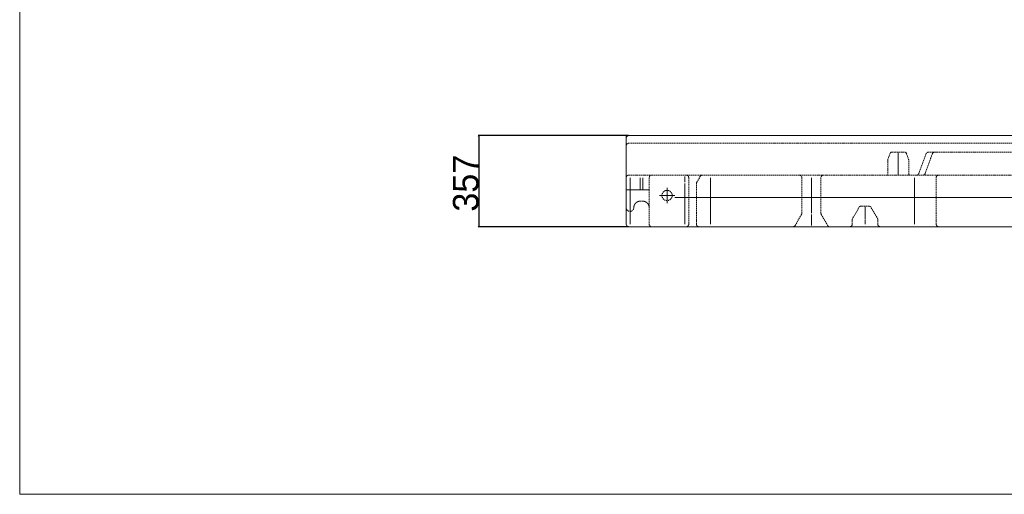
# Model space of a CAD drawing. Extents: x 0 to 59450, y 0 to 42050.
# Tile 188 of 256: x 43945 to 47799, y 10399 to 12259. Entities that reach past the tile are written whole.
import ezdxf

# ---------------------------------------------------------------- set-up
doc = ezdxf.new("R2010")
doc.units = 0
doc.header["$LTSCALE"] = 20
doc.header["$MEASUREMENT"] = 0
doc.linetypes.add('HIDDEN', pattern=[0.375, 0.25, -0.125])
doc.layers.get('0').update_dxf_attribs({"linetype": 'CONTINUOUS'})
doc.layers.get('Defpoints').update_dxf_attribs({"linetype": 'CONTINUOUS'})
doc.dimstyles.new('DXF001', dxfattribs={"dimtxt": 3.1, "dimasz": 2, "dimexe": 2, "dimexo": 0.8, "dimgap": 0.09, "dimtad": 1, "dimdsep": 46, "dimtxsty": 'STANDARD', "dimcen": 0.09, "dimazin": 2, "dimtfac": 0.645161, "dimtdec": 4, "dimtmove": 0, "dimatfit": 3, "dimfxl": 1, "dimtvp": 0.66129, "dimtolj": 1, "dimtzin": 0, "dimarcsym": 0})

# ---------------------------------------------------------------- blocks, each defined once
blk = doc.blocks.new('_OPEN')
at = {"color": 0, "linetype": 'ByBlock', "lineweight": -2}
for p, q in [((-1, 0.166667), (0, 0)), ((0, 0), (-1, -0.166667)), ((0, 0), (-1, 0))]:
    blk.add_line(p, q, dxfattribs=at)
blk = doc.blocks.new('*D76')
at = {"color": 0, "linetype": 'Continuous', "lineweight": -2}
for p, q in [((46327.7, 11804.6), (45739.3, 11804.6)), ((45741.3, 11802.6), (45741.3, 11449.6)), ((46327.7, 11447.6), (45739.3, 11447.6))]:
    blk.add_line(p, q, dxfattribs=at)
at = {"layer": 'Defpoints', "color": 0, "linetype": 'Continuous'}
for p in [(46328.5, 11804.6), (45741.3, 11447.6), (46328.5, 11447.6)]:
    blk.add_point(p, dxfattribs=at)
at = {"color": 0, "linetype": 'Continuous', "lineweight": -2, "xscale": 2, "yscale": 2, "zscale": 2}
for p, rotation in [((45741.3, 11804.6), 90), ((45741.3, 11447.6), 270)]:
    blk.add_blockref('_OPEN', p, dxfattribs=dict(at, rotation=rotation))
at = {"color": 0, "linetype": 'Continuous', "lineweight": 13, "insert": (45691.2, 11618.2), "char_height": 100, "attachment_point": 5, "rotation": 90}
blk.add_mtext('\\A1;\\A1;357', dxfattribs=at)

msp = doc.modelspace()

# ---------------------------------------------------------------- linework, layer by layer
at = {"color": 3, "linetype": 'Continuous', "lineweight": 13}
for p, q in [((43944.536, 33402.502), (43944.536, 10399.002)), ((46318.539, 11457.589), (46318.539, 11804.589)), ((46328.539, 11804.589), (46358.052, 11804.589)), ((46358.052, 11804.589), (49269.026, 11804.589)), ((47383.539, 11739.589), (47383.539, 11736.31)), ((47383.539, 11736.31), (47383.539, 11710.423)), ((47383.539, 11710.423), (47383.539, 11708.701)), ((47383.539, 11708.701), (47383.539, 11654.589)), ((46333.539, 11457.589), (46333.539, 11639.589)), ((46333.539, 11592.589), (46333.539, 11639.589)), ((46333.539, 11592.589), (46333.539, 11639.589)), ((46333.539, 11457.589), (46333.539, 11639.589)), ((46373.539, 11592.589), (46373.539, 11639.589)), ((46373.539, 11592.589), (46373.539, 11639.589)), ((46383.538, 11592.589), (46383.538, 11639.589)), ((46383.539, 11592.589), (46383.539, 11639.589)), ((46548.539, 11621.91), (46548.539, 11644.589)), ((46548.539, 11621.91), (46548.539, 11644.589)), ((46648.458, 11639.589), (46648.458, 11457.589)), ((47043.539, 11500.269), (47043.539, 11639.589)), ((47043.539, 11582.541), (47043.539, 11639.589)), ((47043.539, 11582.541), (47043.539, 11639.589)), ((47043.539, 11500.269), (47043.539, 11639.589)), ((47043.539, 11582.541), (47043.539, 11639.589)), ((47043.539, 11582.541), (47043.539, 11639.589)), ((47383.539, 11654.589), (47383.539, 11649.589)), ((47447.055, 11639.589), (47447.055, 11457.589)), ((46548.539, 11457.589), (46548.539, 11616.91)), ((46548.539, 11457.589), (46548.539, 11616.91)), ((46348.539, 11592.589), (46318.539, 11592.589)), ((46373.539, 11592.589), (46348.539, 11592.589)), ((46383.539, 11592.589), (46373.539, 11592.589)), ((46408.539, 11592.589), (46383.539, 11592.589)), ((46478.539, 11570.089), (46448.539, 11570.089)), ((46478.539, 11570.089), (46478.539, 11600.089)), ((46478.539, 11570.089), (46508.539, 11570.089)), ((46478.539, 11570.089), (46478.539, 11540.089)), ((46508.539, 11562.589), (49118.539, 11562.589)), ((47253.539, 11478.749), (47253.539, 11525.089)), ((47043.539, 11495.269), (47043.539, 11452.589)), ((47043.539, 11495.269), (47043.539, 11452.589)), ((46358.052, 11447.589), (46328.539, 11447.589)), ((49269.026, 11447.589), (46358.052, 11447.589)), ((47253.539, 11457.589), (47253.539, 11476.249)), ((43944.536, 10399.002), (56604.336, 10399.002))]:
    msp.add_line(p, q, dxfattribs=at)
at = {"color": 3, "linetype": 'HIDDEN', "lineweight": 13}
for p, q in [((49298.539, 11774.589), (46328.539, 11774.589)), ((47352.336, 11736.31), (47342.844, 11710.423)), ((47357.031, 11739.589), (47410.046, 11739.589)), ((47424.233, 11710.423), (47414.741, 11736.31)), ((47463.933, 11656.169), (47491.901, 11733.009)), ((47501.298, 11739.589), (47526.298, 11739.589)), ((47510.188, 11714.566), (47513.828, 11724.566)), ((47513.828, 11724.566), (47516.901, 11733.009)), ((47526.298, 11739.589), (48372.779, 11739.589)), ((47342.539, 11708.701), (47342.539, 11654.589)), ((47424.539, 11654.589), (47424.539, 11708.701)), ((47488.933, 11656.169), (47510.188, 11714.566)), ((46328.539, 11649.589), (46330.768, 11649.589)), ((46330.768, 11649.589), (47479.537, 11649.589)), ((46408.539, 11639.589), (46408.539, 11592.589)), ((46553.458, 11649.589), (46553.695, 11649.586)), ((46563.458, 11639.589), (46563.458, 11457.589)), ((46594.878, 11621.91), (46607.972, 11644.589)), ((46607.972, 11644.589), (46608.057, 11644.733)), ((47006.039, 11639.589), (47006.039, 11500.269)), ((47081.039, 11639.589), (47081.039, 11500.269)), ((47479.537, 11649.589), (47498.33, 11649.589)), ((47498.33, 11649.589), (48400.747, 11649.589)), ((47532.055, 11639.589), (47532.058, 11639.826)), ((47532.055, 11457.589), (47532.055, 11639.589)), ((46593.539, 11616.909), (46593.54, 11617.082)), ((46593.539, 11457.589), (46593.539, 11616.909)), ((46408.539, 11592.589), (46408.539, 11457.589)), ((46348.539, 11522.589), (46348.567, 11523.781)), ((46373.539, 11547.589), (46383.539, 11547.589)), ((46383.538, 11547.589), (46384.73, 11547.561)), ((47230.963, 11525.089), (47204.209, 11478.749)), ((47235.293, 11527.589), (47235.209, 11527.588)), ((47235.293, 11527.589), (47271.784, 11527.589)), ((47276.114, 11525.089), (47276.072, 11525.161)), ((47302.868, 11478.75), (47276.115, 11525.089)), ((47004.699, 11495.269), (46980.058, 11452.589)), ((47005.136, 11496.116), (47005.157, 11496.162)), ((47081.381, 11497.681), (47081.386, 11497.657)), ((47082.378, 11495.269), (47107.019, 11452.589)), ((46563.458, 11457.589), (46563.455, 11457.352)), ((46603.539, 11447.589), (46603.302, 11447.592)), ((47203.539, 11457.589), (47203.536, 11457.352)), ((47203.539, 11476.249), (47203.539, 11457.589)), ((47204.208, 11478.749), (47204.166, 11478.674)), ((47303.538, 11476.249), (47303.537, 11476.336)), ((47303.539, 11457.589), (47303.539, 11476.249)), ((47313.539, 11447.589), (47313.302, 11447.592)), ((47542.055, 11447.589), (47541.818, 11447.592))]:
    msp.add_line(p, q, dxfattribs=at)
msp.add_circle((46478.539, 11570.089), 20, dxfattribs=at)
at = {"color": 3, "linetype": 'Continuous', "lineweight": 13}
for centre, start, end in [((46328.539, 11794.589), 90, 180), ((46328.539, 11457.589), 180, 270)]:
    msp.add_arc(centre, 10, start, end, dxfattribs=at)
at = {"color": 3, "linetype": 'HIDDEN', "lineweight": 13}
for centre, radius, start, end in [((46328.539, 11764.589), 10, 90, 180), ((47357.031, 11734.589), 5, 90, 159.8637), ((47410.046, 11734.589), 5, 20.136303, 90), ((47501.298, 11729.589), 10, 90, 160), ((47526.298, 11729.589), 10, 90, 160), ((47347.539, 11708.701), 5, 159.8637, 180), ((47419.539, 11708.701), 5, 0, 20.136303), ((46328.539, 11639.589), 10, 90, 180), ((46418.539, 11639.589), 10, 90, 180), ((46553.468, 11639.872), 9.717, 87.249749, 88.658749), ((46553.448, 11639.483), 10.107, 85.876105, 87.244311), ((46553.438, 11639.321), 10.269, 84.528256, 85.886609), ((46553.441, 11639.45), 10.14, 83.084715, 84.473319), ((46553.445, 11639.477), 10.113, 81.683849, 83.08712), ((46553.436, 11639.464), 10.127, 80.231679, 81.64572), ((46553.433, 11639.443), 10.148, 78.816035, 80.237639), ((46553.43, 11639.473), 10.119, 77.327375, 78.763876), ((46553.43, 11639.459), 10.133, 75.898799, 77.344238), ((46553.425, 11639.479), 10.115, 74.388191, 75.846463), ((46553.424, 11639.463), 10.131, 72.940171, 74.406465), ((46553.422, 11639.487), 10.108, 71.408469, 72.887138), ((46553.42, 11639.474), 10.121, 69.937078, 71.423081), ((46553.418, 11639.494), 10.103, 68.389007, 69.886239), ((46553.417, 11639.48), 10.117, 66.907714, 68.411592), ((46553.416, 11639.5), 10.099, 65.344066, 66.858257), ((46553.415, 11639.496), 10.103, 63.829794, 65.349943), ((46553.413, 11639.506), 10.095, 62.267115, 63.796202), ((46553.413, 11639.501), 10.099, 60.74596, 62.280318), ((46553.412, 11639.517), 10.085, 59.153901, 60.696051), ((46553.413, 11639.51), 10.092, 57.629857, 59.176361), ((46553.412, 11639.524), 10.08, 56.027339, 57.58026), ((46553.413, 11639.52), 10.082, 54.491889, 56.048477), ((46553.412, 11639.531), 10.074, 52.890184, 54.451813), ((46553.414, 11639.529), 10.074, 51.340451, 52.904831), ((46553.413, 11639.54), 10.066, 49.729445, 51.297491), ((46553.417, 11639.536), 10.067, 48.191321, 49.761201), ((46553.415, 11639.547), 10.06, 46.566361, 48.138304), ((46553.419, 11639.544), 10.059, 45.024963, 46.597822), ((46553.418, 11639.553), 10.054, 43.409075, 44.982851), ((46553.424, 11639.557), 10.047, 41.844343, 43.418118), ((46553.423, 11639.56), 10.045, 40.251733, 41.825051), ((46553.43, 11639.565), 10.037, 38.686448, 40.258849), ((46553.426, 11639.567), 10.039, 37.0934, 38.663509), ((46553.435, 11639.567), 10.032, 35.554061, 37.122336), ((46553.431, 11639.575), 10.03, 33.938252, 35.502861), ((46553.44, 11639.573), 10.023, 32.417091, 33.97895), ((46553.435, 11639.579), 10.025, 30.816691, 32.373508), ((46553.447, 11639.58), 10.014, 29.289797, 30.842947), ((46553.442, 11639.583), 10.017, 27.716252, 29.263215), ((46553.452, 11639.586), 10.007, 26.187854, 27.730003), ((46553.443, 11639.585), 10.015, 24.632082, 26.165982), ((46553.461, 11639.585), 9.999, 23.149766, 24.679312), ((46553.465, 11639.596), 9.991, 21.574665, 23.097335), ((46553.463, 11639.588), 9.995, 20.100024, 21.613527), ((46553.409, 11639.574), 10.051, 18.571811, 20.067439), ((46553.484, 11639.595), 9.973, 17.095803, 18.595556), ((46553.626, 11639.649), 9.822, 15.525742, 17.040391), ((46553.444, 11639.578), 10.017, 14.16789, 15.638079), ((46552.885, 11639.44), 10.592, 12.780359, 14.15315), ((46553.611, 11639.633), 9.841, 11.128238, 12.616761), ((46554.855, 11639.884), 8.573, 9.355124, 11.087715), ((46553.109, 11639.487), 10.36, 8.611675, 9.952381), ((46539.982, 11637.455), 23.644, 8.188332, 8.717515), ((46554.727, 11639.821), 8.715, 4.78851, 6.597873), ((46555.628, 11639.88), 7.812, 1.847584, 4.909518), ((46543.189, 11639.058), 20.276, 1.501277, 3.036093), ((46616.549, 11639.638), 9.904, 148.068901, 149.039256), ((46616.696, 11639.546), 10.077, 147.104716, 148.062467), ((46616.761, 11639.507), 10.152, 146.165265, 147.119807), ((46616.708, 11639.53), 10.096, 145.143107, 146.107046), ((46616.701, 11639.543), 10.083, 144.210584, 145.179106), ((46616.7, 11639.537), 10.085, 143.20743, 144.17939), ((46616.71, 11639.529), 10.098, 142.233194, 143.207446), ((46616.699, 11639.534), 10.086, 141.238396, 142.217002), ((46616.703, 11639.529), 10.093, 140.246967, 141.228323), ((46616.693, 11639.536), 10.081, 139.259564, 140.244816), ((46616.699, 11639.532), 10.088, 138.274424, 139.261968), ((46616.691, 11639.534), 10.08, 137.26619, 138.257171), ((46616.695, 11639.528), 10.087, 136.25984, 137.253114), ((46616.686, 11639.533), 10.077, 135.250741, 136.247223), ((46616.692, 11639.533), 10.081, 134.2725, 135.270815), ((46616.682, 11639.534), 10.074, 133.238184, 134.239478), ((46616.687, 11639.529), 10.081, 132.236388, 133.239287), ((46616.68, 11639.53), 10.076, 131.202683, 132.208103), ((46616.682, 11639.533), 10.074, 130.216062, 131.223086), ((46616.676, 11639.538), 10.067, 129.200066, 130.209153), ((46616.679, 11639.529), 10.076, 128.169802, 129.180034), ((46616.672, 11639.534), 10.068, 127.144867, 128.156934), ((46616.674, 11639.537), 10.066, 126.152145, 127.165357), ((46616.668, 11639.535), 10.065, 125.098402, 126.112989), ((46616.671, 11639.541), 10.061, 124.118407, 125.133681), ((46616.665, 11639.536), 10.062, 123.060873, 124.077065), ((46616.667, 11639.536), 10.064, 122.051462, 123.068111), ((46616.662, 11639.54), 10.057, 121.024632, 122.041969), ((46616.663, 11639.539), 10.059, 120.006685, 121.024251), ((46616.658, 11639.54), 10.056, 118.969419, 119.987215), ((46616.659, 11639.544), 10.052, 117.967294, 118.985319), ((46616.654, 11639.541), 10.053, 116.91714, 117.934935), ((46616.655, 11639.549), 10.046, 115.921181, 116.938977), ((46616.651, 11639.547), 10.045, 114.881025, 115.898133), ((46616.652, 11639.551), 10.043, 113.876289, 114.892939), ((46616.649, 11639.545), 10.047, 112.832372, 113.847876), ((46616.65, 11639.557), 10.036, 111.847656, 112.862472), ((46616.646, 11639.548), 10.043, 110.797561, 111.811002), ((46616.647, 11639.557), 10.035, 109.806999, 110.819524), ((46616.644, 11639.549), 10.041, 108.763328, 109.774019), ((46616.646, 11639.559), 10.032, 107.784709, 108.794025), ((46616.643, 11639.549), 10.041, 106.743302, 107.750097), ((46616.643, 11639.563), 10.028, 105.762994, 106.768872), ((46616.635, 11639.568), 10.021, 104.722905, 105.727866), ((46616.642, 11639.563), 10.027, 103.751462, 104.752528), ((46616.652, 11639.499), 10.092, 102.729215, 103.721801), ((46616.636, 11639.584), 10.005, 101.745119, 102.743663), ((46616.597, 11639.742), 9.843, 100.699674, 101.713803), ((46616.649, 11639.524), 10.067, 99.775322, 100.760345), ((46616.752, 11638.915), 10.685, 98.84203, 99.761966), ((46616.607, 11639.713), 9.874, 97.713768, 98.721021), ((46616.421, 11641.038), 8.535, 96.482899, 97.670744), ((46616.717, 11639.151), 10.445, 96.018786, 96.928639), ((46618.338, 11624.014), 25.668, 95.741561, 96.07571), ((46616.469, 11640.896), 8.686, 93.353117, 94.610861), ((46616.426, 11641.804), 7.776, 91.280869, 93.429168), ((46617.016, 11629.06), 20.533, 91.070093, 92.132578), ((46996.039, 11639.589), 10, 0, 90), ((47091.039, 11639.589), 10, 90, 180), ((47337.539, 11654.589), 5, 270, 360), ((47429.539, 11654.589), 5, 180, 270), ((47454.537, 11659.589), 10, 270, 340), ((47479.537, 11659.589), 10, 270, 340), ((47541.777, 11639.598), 9.721, 177.248067, 178.656838), ((47542.163, 11639.578), 10.109, 175.873992, 177.24197), ((47542.329, 11639.568), 10.275, 174.527795, 175.885919), ((47542.194, 11639.571), 10.14, 173.081501, 174.469875), ((47542.173, 11639.575), 10.118, 171.684123, 173.087164), ((47542.179, 11639.566), 10.126, 170.227, 171.640813), ((47542.204, 11639.563), 10.151, 168.814739, 170.236114), ((47542.175, 11639.56), 10.123, 167.329842, 168.766343), ((47542.186, 11639.56), 10.134, 165.896619, 167.342058), ((47542.168, 11639.556), 10.117, 164.388898, 165.84717), ((47542.181, 11639.554), 10.131, 162.935058, 164.401122), ((47542.161, 11639.552), 10.112, 161.410533, 162.888972), ((47542.172, 11639.55), 10.123, 159.936577, 161.422351), ((47542.154, 11639.548), 10.107, 158.392985, 159.889988), ((47542.163, 11639.547), 10.115, 156.901616, 158.405494), ((47542.146, 11639.546), 10.1, 155.343311, 156.857272), ((47542.153, 11639.545), 10.107, 153.836019, 155.356169), ((47542.137, 11639.544), 10.093, 152.263256, 153.792343), ((47542.144, 11639.544), 10.099, 150.743087, 152.277445), ((47542.13, 11639.543), 10.088, 149.157188, 150.699109), ((47542.135, 11639.543), 10.092, 147.629857, 149.176361), ((47542.121, 11639.542), 10.081, 146.029028, 147.581949), ((47542.125, 11639.544), 10.083, 144.492554, 146.049141), ((47542.113, 11639.543), 10.074, 142.887711, 144.449341), ((47542.116, 11639.545), 10.075, 141.344288, 142.908668), ((47542.105, 11639.544), 10.066, 139.73209, 141.300136), ((47542.107, 11639.548), 10.066, 138.184503, 139.754383), ((47542.097, 11639.547), 10.059, 136.570466, 138.142637), ((47542.099, 11639.551), 10.057, 135.021956, 136.595044), ((47542.09, 11639.549), 10.053, 133.404612, 134.978388), ((47542.091, 11639.555), 10.049, 131.857967, 133.431743), ((47542.083, 11639.553), 10.046, 130.244013, 131.817101), ((47542.083, 11639.56), 10.04, 128.696479, 130.26865), ((47542.077, 11639.556), 10.039, 127.089861, 128.659741), ((47542.077, 11639.565), 10.032, 125.547451, 127.115497), ((47542.072, 11639.561), 10.032, 123.945244, 125.509623), ((47542.071, 11639.57), 10.024, 122.411941, 123.973571), ((47542.067, 11639.566), 10.026, 120.819699, 122.376287), ((47542.066, 11639.577), 10.016, 119.296448, 120.84937), ((47542.062, 11639.572), 10.018, 117.714505, 119.261238), ((47542.061, 11639.584), 10.008, 116.20209, 117.74424), ((47542.06, 11639.573), 10.017, 114.634127, 116.167797), ((47542.057, 11639.591), 9.999, 113.13505, 114.664367), ((47542.049, 11639.597), 9.991, 111.581473, 113.104143), ((47542.057, 11639.594), 9.995, 110.10408, 111.617583), ((47542.071, 11639.54), 10.051, 108.578716, 110.074344), ((47542.048, 11639.615), 9.973, 107.092297, 108.59205), ((47541.999, 11639.756), 9.824, 105.545537, 107.059957), ((47542.067, 11639.573), 10.018, 104.170158, 105.640119), ((47542.206, 11639.015), 10.594, 102.783195, 104.155756), ((47542.011, 11639.743), 9.841, 101.126967, 102.61549), ((47541.759, 11640.986), 8.572, 99.344248, 101.076839), ((47542.161, 11639.241), 10.36, 98.630716, 99.971422), ((47544.189, 11626.115), 23.641, 98.186508, 98.715691), ((47541.825, 11640.859), 8.715, 94.80094, 96.610303), ((47541.764, 11641.76), 7.812, 91.84375, 94.905454), ((47542.59, 11629.322), 20.274, 91.509877, 93.044694), ((46603.525, 11616.909), 9.986, 178.013633, 179.006678), ((46603.604, 11616.907), 10.066, 177.028125, 178.01544), ((46603.642, 11616.905), 10.104, 176.043219, 177.0287), ((46603.612, 11616.902), 10.074, 175.023965, 176.01403), ((46603.604, 11616.904), 10.066, 174.039808, 175.032165), ((46603.606, 11616.9), 10.068, 173.023881, 174.017383), ((46603.612, 11616.907), 10.073, 172.073334, 173.067524), ((46603.604, 11616.898), 10.066, 171.023195, 172.019218), ((46603.603, 11616.9), 10.065, 170.036518, 171.033459), ((46603.599, 11616.897), 10.062, 169.014837, 170.012923), ((46603.601, 11616.897), 10.064, 168.022938, 169.021483), ((46603.602, 11616.897), 10.065, 167.024939, 168.023713), ((46603.598, 11616.893), 10.061, 165.993504, 166.993194), ((46603.576, 11616.903), 10.038, 165.017093, 166.019075), ((46603.597, 11616.894), 10.06, 164.003126, 165.002817), ((46603.649, 11616.874), 10.116, 162.979058, 163.97279), ((46603.576, 11616.9), 10.038, 161.995063, 162.997045), ((46603.403, 11616.955), 9.857, 160.9709, 161.992133), ((46603.631, 11616.881), 10.096, 160.00288, 160.995696), ((46604.228, 11616.661), 10.733, 159.057267, 159.984995), ((46603.441, 11616.942), 9.898, 157.929549, 158.950324), ((46602.161, 11617.454), 8.519, 156.672676, 157.884585), ((46604.003, 11616.743), 10.492, 156.170506, 157.094338), ((46618.873, 11610.231), 26.726, 155.950515, 156.278247), ((46602.311, 11617.423), 8.673, 153.458616, 154.750507), ((46601.501, 11617.838), 7.762, 151.314587, 153.530948), ((46612.962, 11611.935), 20.653, 151.119797, 152.209326), ((46372.175, 11522.674), 23.635, 174.38217, 177.31647), ((46373.901, 11522.526), 25.367, 171.644855, 174.430897), ((46374.712, 11522.407), 26.186, 168.900536, 171.644873), ((46374.041, 11522.466), 25.516, 165.879742, 168.740028), ((46373.911, 11522.498), 25.383, 162.963141, 165.878193), ((46373.924, 11522.444), 25.411, 159.904663, 162.855462), ((46374.011, 11522.417), 25.502, 156.941853, 159.915795), ((46373.864, 11522.423), 25.365, 153.803098, 156.824702), ((46373.879, 11522.427), 25.376, 150.778496, 153.825077), ((46373.785, 11522.424), 25.296, 147.58878, 150.668587), ((46373.803, 11522.428), 25.309, 144.523567, 147.619872), ((46373.724, 11522.431), 25.243, 141.305568, 144.424328), ((46373.715, 11522.458), 25.219, 138.209623, 141.340757), ((46373.623, 11522.485), 25.132, 134.968163, 138.115337), ((46373.651, 11522.494), 25.146, 131.882304, 135.027186), ((46373.673, 11522.418), 25.217, 128.6744, 131.804618), ((46373.56, 11522.572), 25.027, 125.545753, 128.692927), ((46373.309, 11522.866), 24.641, 122.283568, 125.46855), ((46373.601, 11522.554), 25.061, 119.362962, 122.466829), ((46374.213, 11521.435), 26.336, 116.412011, 119.328667), ((46373.32, 11522.933), 24.598, 112.965352, 116.101756), ((46372.12, 11525.663), 21.616, 109.256321, 112.860158), ((46373.992, 11521.994), 25.703, 107.662153, 110.498379), ((46382.474, 11495.873), 53.166, 106.595399, 107.831142), ((46372.422, 11525.485), 21.948, 99.815731, 103.524736), ((46372.092, 11527.751), 19.66, 93.791477, 99.993034), ((46376.156, 11497.96), 49.698, 93.018808, 96.196916), ((46383.623, 11523.951), 23.636, 84.382722, 87.316794), ((46383.473, 11522.221), 25.372, 81.642474, 84.428287), ((46383.358, 11521.414), 26.188, 78.904999, 81.649107), ((46383.414, 11522.086), 25.517, 75.876966, 78.737252), ((46383.447, 11522.215), 25.384, 72.963547, 75.878599), ((46383.393, 11522.203), 25.412, 69.905463, 72.856033), ((46383.368, 11522.115), 25.503, 66.945139, 69.919081), ((46383.373, 11522.261), 25.367, 63.805485, 66.82686), ((46383.376, 11522.25), 25.375, 60.776955, 63.823536), ((46383.374, 11522.341), 25.296, 57.592464, 60.672271), ((46383.378, 11522.324), 25.309, 54.524262, 57.620567), ((46383.38, 11522.403), 25.243, 51.305991, 54.424751), ((46383.408, 11522.411), 25.22, 48.211503, 51.342637), ((46383.436, 11522.505), 25.131, 44.9694, 48.116574), ((46383.444, 11522.476), 25.146, 41.884636, 45.029518), ((46383.367, 11522.454), 25.218, 38.676086, 41.806303), ((46383.523, 11522.567), 25.025, 35.549437, 38.696611), ((46383.815, 11522.819), 24.642, 32.282754, 35.467736), ((46383.505, 11522.525), 25.06, 29.368173, 32.47204), ((46382.385, 11521.916), 26.335, 26.4105, 29.327156), ((46383.884, 11522.808), 24.597, 22.96756, 26.104194), ((46386.615, 11524.007), 21.614, 19.259954, 22.863791), ((46382.943, 11522.136), 25.704, 17.662399, 20.498625), ((46356.828, 11513.656), 53.161, 16.595593, 17.831337), ((46386.436, 11523.706), 21.947, 9.81751, 13.526744), ((46388.702, 11524.037), 19.658, 3.790575, 9.99259), ((46358.915, 11519.971), 49.693, 3.020278, 6.198615), ((47239.757, 11519.79), 10.267, 147.869141, 148.931627), ((47234.386, 11523.232), 3.888, 146.574198, 148.722726), ((47234.768, 11522.987), 4.342, 145.387649, 146.645393), ((47241.613, 11517.956), 12.837, 143.93047, 144.264619), ((47235.461, 11522.443), 5.222, 143.073182, 143.983034), ((47234.718, 11523.043), 4.268, 142.330248, 143.518094), ((47235.247, 11522.631), 4.938, 141.283913, 142.291167), ((47235.554, 11522.37), 5.34, 140.24158, 141.161745), ((47235.315, 11522.566), 5.032, 139.237186, 140.222438), ((47235.235, 11522.644), 4.92, 138.290808, 139.305166), ((47235.297, 11522.585), 5.006, 137.265033, 138.263578), ((47235.325, 11522.559), 5.044, 136.27059, 137.263176), ((47235.304, 11522.578), 5.016, 135.257695, 136.258761), ((47235.299, 11522.584), 5.008, 134.266821, 135.272012), ((47235.302, 11522.578), 5.014, 133.23598, 134.242087), ((47235.308, 11522.575), 5.021, 132.25041, 133.257205), ((47235.303, 11522.576), 5.016, 131.215979, 132.225524), ((47235.305, 11522.576), 5.018, 130.216566, 131.227487), ((47235.304, 11522.574), 5.018, 129.186809, 130.199333), ((47235.306, 11522.574), 5.02, 128.184326, 129.197767), ((47235.304, 11522.573), 5.02, 127.15103, 128.166075), ((47235.306, 11522.573), 5.021, 126.147041, 127.162774), ((47235.305, 11522.571), 5.021, 125.110087, 126.126737), ((47235.307, 11522.57), 5.023, 124.102886, 125.119994), ((47235.305, 11522.569), 5.023, 123.060071, 124.077867), ((47235.307, 11522.569), 5.024, 122.063092, 123.081116), ((47235.306, 11522.566), 5.026, 121.014842, 122.032867), ((47235.307, 11522.567), 5.026, 120.015734, 121.033759), ((47235.306, 11522.563), 5.029, 118.966377, 119.983944), ((47235.307, 11522.564), 5.029, 117.965057, 118.982394), ((47235.306, 11522.562), 5.03, 116.926359, 117.943238), ((47235.307, 11522.563), 5.03, 115.918994, 116.935414), ((47235.306, 11522.559), 5.032, 114.879187, 115.894461), ((47235.307, 11522.561), 5.032, 113.880249, 114.894836), ((47235.306, 11522.558), 5.033, 112.844124, 113.857336), ((47235.306, 11522.56), 5.032, 111.838583, 112.850878), ((47235.305, 11522.556), 5.035, 110.803739, 111.8142), ((47235.306, 11522.558), 5.034, 109.81242, 110.821736), ((47235.304, 11522.555), 5.036, 108.7684, 109.775653), ((47235.305, 11522.556), 5.035, 107.784508, 108.790157), ((47235.304, 11522.552), 5.038, 106.750163, 107.753292), ((47235.304, 11522.555), 5.036, 105.760224, 106.761748), ((47235.303, 11522.55), 5.04, 104.740972, 105.739517), ((47235.303, 11522.553), 5.037, 103.751979, 104.74869), ((47235.302, 11522.549), 5.041, 102.730257, 103.723759), ((47235.302, 11522.551), 5.039, 101.75018, 102.741391), ((47235.301, 11522.547), 5.043, 100.735908, 101.723682), ((47235.301, 11522.551), 5.039, 99.761849, 100.74733), ((47235.299, 11522.546), 5.043, 98.753494, 99.735079), ((47235.3, 11522.548), 5.042, 97.78085, 98.759685), ((47235.298, 11522.543), 5.047, 96.781847, 97.756328), ((47235.299, 11522.548), 5.041, 95.82303, 96.795219), ((47235.296, 11522.55), 5.039, 94.821337, 95.790317), ((47235.298, 11522.544), 5.046, 93.874699, 94.838867), ((47235.296, 11522.514), 5.075, 92.878333, 93.833104), ((47235.296, 11522.552), 5.037, 91.943774, 92.901754), ((47235.291, 11522.639), 4.95, 90.949707, 91.920291), ((47271.592, 11517.326), 10.265, 87.86416, 88.926646), ((47271.888, 11523.697), 3.888, 86.570717, 88.719246), ((47271.866, 11523.244), 4.341, 85.387886, 86.64563), ((47270.931, 11514.803), 12.832, 83.919694, 84.253843), ((47271.742, 11522.371), 5.222, 83.070582, 83.980435), ((47271.89, 11523.315), 4.267, 82.321232, 83.509077), ((47271.797, 11522.65), 4.938, 81.276656, 82.283909), ((47271.725, 11522.254), 5.341, 80.238091, 81.158027), ((47271.776, 11522.558), 5.032, 79.234036, 80.219059), ((47271.802, 11522.667), 4.921, 78.28364, 79.297768), ((47271.782, 11522.584), 5.005, 77.25549, 78.254034), ((47271.775, 11522.546), 5.044, 76.277196, 77.269552), ((47271.779, 11522.574), 5.015, 75.249133, 76.250198), ((47271.782, 11522.581), 5.008, 74.257275, 75.262236), ((47271.779, 11522.575), 5.015, 73.237897, 74.243776), ((47271.779, 11522.569), 5.021, 72.24499, 73.251555), ((47271.778, 11522.574), 5.017, 71.20801, 72.217326), ((47271.779, 11522.571), 5.019, 70.222628, 71.233319), ((47271.776, 11522.572), 5.019, 69.176775, 70.18907), ((47271.777, 11522.569), 5.022, 68.184424, 69.197636), ((47271.776, 11522.57), 5.021, 67.150426, 68.165013), ((47271.776, 11522.569), 5.022, 66.141518, 67.157022), ((47271.774, 11522.569), 5.023, 65.104247, 66.120668), ((47271.775, 11522.567), 5.024, 64.104737, 65.121615), ((47271.773, 11522.567), 5.025, 63.064128, 64.081465), ((47271.773, 11522.566), 5.025, 62.056304, 63.074099), ((47271.772, 11522.567), 5.025, 61.017262, 62.035287), ((47271.773, 11522.566), 5.026, 60.015712, 61.033966), ((47271.77, 11522.567), 5.026, 58.966241, 59.984266), ((47271.772, 11522.566), 5.026, 57.967133, 58.985158), ((47271.768, 11522.566), 5.028, 56.919227, 57.936565), ((47271.769, 11522.564), 5.029, 55.922706, 56.939356), ((47271.767, 11522.565), 5.03, 54.877043, 55.892776), ((47271.768, 11522.564), 5.03, 53.87781, 54.892856), ((47271.765, 11522.564), 5.031, 52.838257, 53.851928), ((47271.765, 11522.563), 5.032, 51.835185, 52.84771), ((47271.763, 11522.564), 5.033, 50.803494, 51.814414), ((47271.764, 11522.564), 5.033, 49.79803, 50.807575), ((47271.761, 11522.563), 5.035, 48.774232, 49.781715), ((47271.762, 11522.563), 5.035, 47.776309, 48.782188), ((47271.758, 11522.562), 5.038, 46.744514, 47.747871), ((47271.76, 11522.563), 5.035, 45.75559, 46.757343), ((47271.756, 11522.562), 5.039, 44.731234, 45.730008), ((47271.758, 11522.563), 5.037, 43.743424, 44.740365), ((47271.754, 11522.562), 5.04, 42.727844, 43.721576), ((47271.756, 11522.563), 5.039, 41.743047, 42.734487), ((47271.752, 11522.562), 5.042, 40.729117, 41.717119), ((47271.754, 11522.562), 5.04, 39.757979, 40.74346), ((47271.75, 11522.563), 5.043, 38.742523, 39.724338), ((47271.752, 11522.563), 5.041, 37.77453, 38.753594), ((47271.746, 11522.561), 5.047, 36.777776, 37.752257), ((47271.751, 11522.563), 5.042, 35.814548, 36.786737), ((47271.751, 11522.566), 5.041, 34.816439, 35.78542), ((47271.747, 11522.562), 5.046, 33.864849, 34.829017), ((47271.72, 11522.548), 5.076, 32.874491, 33.829263), ((47271.752, 11522.568), 5.038, 31.930127, 32.888107), ((47271.825, 11522.615), 4.951, 30.940063, 31.910648), ((46333.539, 11522.589), 15, 180, 360), ((46996.039, 11500.269), 10, 330, 360), ((46995.66, 11500.425), 10.41, 335.824579, 336.103495), ((46995.811, 11500.359), 10.245, 336.099452, 336.382493), ((46995.743, 11500.389), 10.319, 336.379713, 336.660233), ((46995.449, 11500.515), 10.639, 336.662747, 336.9341), ((46995.273, 11500.592), 10.831, 336.927812, 337.193435), ((46995.139, 11500.65), 10.977, 337.180874, 337.441914), ((46995.043, 11500.69), 11.081, 337.443594, 337.700966), ((46994.915, 11500.742), 11.219, 337.702496, 337.955284), ((46994.855, 11500.768), 11.284, 337.950418, 338.200228), ((46994.783, 11500.797), 11.362, 338.195179, 338.441551), ((46994.773, 11500.801), 11.373, 338.445034, 338.689343), ((46994.756, 11500.806), 11.391, 338.695256, 338.937044), ((46994.801, 11500.792), 11.343, 338.922468, 339.163111), ((46994.851, 11500.771), 11.29, 339.173547, 339.412814), ((46994.95, 11500.735), 11.183, 339.406361, 339.645399), ((46995.057, 11500.692), 11.069, 339.660762, 339.899342), ((46995.225, 11500.634), 10.891, 339.881017, 340.120513), ((46995.396, 11500.568), 10.708, 340.141081, 340.381264), ((46995.622, 11500.49), 10.468, 340.371344, 340.61359), ((46995.849, 11500.406), 10.226, 340.631982, 340.876062), ((46996.141, 11500.308), 9.919, 340.861969, 341.109487), ((46996.423, 11500.208), 9.619, 341.125471, 341.376197), ((46996.776, 11500.088), 9.246, 341.384423, 341.640421), ((46997.136, 11499.969), 8.867, 341.64024, 341.901738), ((46997.508, 11499.844), 8.475, 341.92032, 342.188235), ((46997.859, 11499.73), 8.106, 342.195746, 342.469391), ((46998.339, 11499.577), 7.602, 342.476316, 342.76142), ((46998.887, 11499.406), 7.029, 342.775478, 343.076166), ((46999.187, 11499.314), 6.715, 343.077495, 343.382996), ((46999.246, 11499.294), 6.652, 343.405332, 343.703499), ((47000.194, 11499.011), 5.663, 343.757676, 344.101221), ((47001.387, 11498.666), 4.421, 344.162965, 344.596121), ((47000.874, 11498.824), 4.957, 344.416828, 344.77229), ((46994.097, 11500.672), 11.982, 344.757071, 344.887476), ((47002.337, 11498.411), 3.438, 345.470973, 346.008178), ((47003.305, 11498.166), 2.439, 346.074133, 347.153577), ((47000.447, 11498.857), 5.38, 346.752974, 347.370392), ((47091.039, 11500.269), 10, 180, 210), ((47083.43, 11498.107), 2.092, 192.414085, 193.105987), ((47083.77, 11498.185), 2.442, 193.07126, 193.695783), ((47084.154, 11498.275), 2.836, 193.630028, 194.19313), ((47084.553, 11498.374), 3.247, 194.161137, 194.674964), ((47084.978, 11498.482), 3.685, 194.626487, 195.097458), ((47085.412, 11498.597), 4.134, 195.067263, 195.503627), ((47085.869, 11498.721), 4.608, 195.474734, 195.880158), ((47086.318, 11498.848), 5.075, 195.874105, 196.254777), ((47086.789, 11498.981), 5.564, 196.212409, 196.570392), ((47087.246, 11499.118), 6.041, 196.579994, 196.919643), ((47087.718, 11499.258), 6.534, 196.889869, 197.212559), ((47088.164, 11499.396), 7, 197.205775, 197.514943), ((47088.621, 11499.537), 7.478, 197.490408, 197.786741), ((47089.038, 11499.673), 7.917, 197.806551, 198.09303), ((47089.468, 11499.809), 8.368, 198.063505, 198.340358), ((47089.845, 11499.935), 8.765, 198.343979, 198.613728), ((47090.232, 11500.062), 9.172, 198.596653, 198.859297), ((47090.57, 11500.18), 9.531, 198.873361, 199.130734), ((47090.903, 11500.292), 9.882, 199.112312, 199.364643), ((47091.176, 11500.389), 10.172, 199.371527, 199.620649), ((47091.458, 11500.489), 10.471, 199.617019, 199.862474), ((47091.679, 11500.568), 10.706, 199.859258, 200.10265), ((47091.882, 11500.643), 10.923, 200.104694, 200.346253), ((47092.02, 11500.696), 11.07, 200.354838, 200.596168), ((47092.197, 11500.759), 11.257, 200.581404, 200.82113), ((47092.353, 11500.821), 11.425, 200.830026, 201.068606), ((47092.349, 11500.821), 11.422, 201.078723, 201.319824), ((47092.149, 11500.743), 11.208, 201.320103, 201.568308), ((47092.483, 11500.872), 11.565, 201.551882, 201.793212), ((47093.236, 11501.175), 12.377, 201.801994, 202.027739), ((47092.182, 11500.757), 11.243, 202.066846, 202.32101), ((47090.516, 11500.076), 9.444, 202.337929, 202.649389), ((47092.743, 11500.976), 11.845, 202.520177, 202.754173), ((47115.425, 11510.486), 36.44, 202.749118, 202.818102), ((47090.443, 11500.034), 9.361, 203.151378, 203.498131), ((47089.289, 11499.53), 8.101, 203.482758, 204.102009), ((47101.787, 11505.018), 21.751, 203.853779, 204.156301), ((46418.539, 11457.589), 10, 180, 270), ((46552.924, 11467.854), 20.272, 271.511183, 273.046), ((46553.75, 11455.417), 7.811, 271.844396, 274.906101), ((46553.688, 11456.321), 8.717, 274.801769, 276.611132), ((46551.325, 11471.054), 23.633, 278.189594, 278.718777), ((46553.353, 11457.94), 10.363, 278.628043, 279.968749), ((46553.755, 11456.192), 8.572, 279.346815, 281.079406), ((46553.502, 11457.432), 9.838, 281.13285, 282.621374), ((46553.308, 11458.164), 10.594, 282.782669, 284.155231), ((46553.446, 11457.606), 10.019, 284.168438, 285.638399), ((46553.514, 11457.421), 9.823, 285.546776, 287.061196), ((46553.465, 11457.56), 9.97, 287.097679, 288.597432), ((46553.441, 11457.64), 10.054, 288.579446, 290.074844), ((46553.456, 11457.584), 9.996, 290.10574, 291.619014), ((46553.464, 11457.584), 9.993, 291.579127, 293.101568), ((46553.456, 11457.587), 9.999, 293.134181, 294.663497), ((46553.453, 11457.602), 10.014, 294.645227, 296.178898), ((46553.451, 11457.598), 10.011, 296.197381, 297.739302), ((46553.452, 11457.607), 10.018, 297.713494, 299.260228), ((46553.447, 11457.601), 10.015, 299.298564, 300.851485), ((46553.447, 11457.613), 10.026, 300.818597, 302.375185), ((46553.442, 11457.607), 10.024, 302.417141, 303.978771), ((46553.442, 11457.617), 10.032, 303.947627, 305.512007), ((46553.437, 11457.614), 10.033, 305.544978, 307.113025), ((46553.436, 11457.621), 10.039, 307.092419, 308.662299), ((46553.429, 11457.618), 10.041, 308.700561, 310.272503), ((46553.429, 11457.628), 10.048, 310.23731, 311.810169), ((46553.423, 11457.622), 10.048, 311.86078, 313.434555), ((46553.423, 11457.63), 10.053, 313.40172, 314.975495), ((46553.415, 11457.628), 10.058, 315.017493, 316.590581), ((46553.418, 11457.627), 10.056, 316.581163, 318.153564), ((46553.407, 11457.631), 10.066, 318.177917, 319.748026), ((46553.41, 11457.63), 10.063, 319.743213, 321.311489), ((46553.398, 11457.633), 10.074, 321.339241, 322.90385), ((46553.402, 11457.636), 10.073, 322.880872, 324.442731), ((46553.39, 11457.631), 10.08, 324.501035, 326.057852), ((46553.393, 11457.636), 10.08, 326.025404, 327.578554), ((46553.38, 11457.633), 10.09, 327.630432, 329.177165), ((46553.386, 11457.633), 10.084, 329.162439, 330.704818), ((46553.371, 11457.634), 10.098, 330.742973, 332.27756), ((46553.378, 11457.631), 10.09, 332.275449, 333.804765), ((46553.362, 11457.631), 10.105, 333.841695, 335.362074), ((46553.369, 11457.635), 10.1, 335.327495, 336.841686), ((46553.352, 11457.629), 10.113, 336.909486, 338.413593), ((46553.362, 11457.628), 10.103, 338.396811, 339.894273), ((46553.344, 11457.625), 10.119, 339.945926, 341.432157), ((46553.354, 11457.626), 10.111, 341.406238, 342.884907), ((46553.334, 11457.62), 10.128, 342.954036, 344.420329), ((46553.347, 11457.621), 10.115, 344.395235, 345.853737), ((46553.329, 11457.619), 10.132, 345.887783, 347.333451), ((46553.34, 11457.615), 10.121, 347.342513, 348.779243), ((46553.311, 11457.615), 10.15, 348.81015, 350.231754), ((46553.336, 11457.609), 10.124, 350.242738, 351.65678), ((46553.343, 11457.602), 10.116, 351.690578, 353.093849), ((46553.32, 11457.605), 10.138, 353.090659, 354.479263), ((46553.186, 11457.611), 10.273, 354.515762, 355.874114), ((46553.351, 11457.596), 10.107, 355.895205, 357.263412), ((46553.738, 11457.578), 9.719, 357.25745, 358.66645), ((46613.807, 11458.12), 20.275, 181.501319, 183.036135), ((46601.368, 11457.298), 7.812, 181.84778, 184.909484), ((46602.269, 11457.36), 8.715, 184.809226, 186.618589), ((46617.014, 11459.713), 23.641, 188.162762, 188.691945), ((46603.887, 11457.695), 10.361, 188.634999, 189.975705), ((46602.142, 11457.294), 8.573, 189.355124, 191.087715), ((46603.385, 11457.545), 9.841, 191.128699, 192.617222), ((46604.113, 11457.739), 10.594, 192.780474, 194.153035), ((46603.554, 11457.601), 10.018, 194.168004, 195.637965), ((46603.372, 11457.533), 9.825, 195.547036, 197.061456), ((46603.512, 11457.579), 9.972, 197.075581, 198.575333), ((46603.588, 11457.608), 10.052, 198.592417, 200.088045), ((46603.533, 11457.59), 9.995, 200.100024, 201.613527), ((46603.532, 11457.582), 9.991, 201.574665, 203.097335), ((46603.536, 11457.59), 9.998, 203.131124, 204.660441), ((46603.555, 11457.593), 10.017, 204.63128, 206.164951), ((46603.544, 11457.596), 10.008, 206.207777, 207.749927), ((46603.556, 11457.596), 10.018, 207.716367, 209.2631), ((46603.55, 11457.598), 10.014, 209.289797, 210.842947), ((46603.562, 11457.6), 10.026, 210.817908, 212.374495), ((46603.557, 11457.606), 10.025, 212.417206, 213.978836), ((46603.566, 11457.603), 10.03, 213.938252, 215.502861), ((46603.563, 11457.612), 10.033, 215.554175, 217.122222), ((46603.572, 11457.612), 10.04, 217.093515, 218.663394), ((46603.568, 11457.614), 10.038, 218.686563, 220.258735), ((46603.575, 11457.619), 10.047, 220.250484, 221.823572), ((46603.572, 11457.625), 10.049, 221.861021, 223.434796), ((46603.579, 11457.621), 10.051, 223.394195, 224.967971), ((46603.576, 11457.633), 10.058, 225.024849, 226.597937), ((46603.581, 11457.63), 10.058, 226.566247, 228.138418), ((46603.58, 11457.643), 10.067, 228.191321, 229.761201), ((46603.583, 11457.638), 10.066, 229.729445, 231.297491), ((46603.582, 11457.649), 10.074, 231.340451, 232.904831), ((46603.584, 11457.647), 10.074, 232.890184, 234.451813), ((46603.583, 11457.658), 10.082, 234.491889, 236.048477), ((46603.585, 11457.657), 10.083, 236.037064, 237.589985), ((46603.584, 11457.669), 10.092, 237.629857, 239.176361), ((46603.584, 11457.661), 10.085, 239.153901, 240.696051), ((46603.583, 11457.678), 10.099, 240.74596, 242.280318), ((46603.583, 11457.672), 10.095, 242.267115, 243.796202), ((46603.582, 11457.686), 10.106, 243.837033, 245.357182), ((46603.582, 11457.68), 10.1, 245.344181, 246.858142), ((46603.58, 11457.694), 10.113, 246.899509, 248.403387), ((46603.579, 11457.688), 10.107, 248.396733, 249.893965), ((46603.576, 11457.704), 10.121, 249.937078, 251.423081), ((46603.576, 11457.696), 10.114, 251.413225, 252.891665), ((46603.573, 11457.711), 10.127, 252.933956, 254.40025), ((46603.571, 11457.703), 10.119, 254.393905, 255.852178), ((46603.567, 11457.719), 10.134, 255.896619, 257.342058), ((46603.567, 11457.709), 10.123, 257.332051, 258.768552), ((46603.564, 11457.735), 10.148, 258.816035, 260.237639), ((46603.562, 11457.711), 10.124, 260.225916, 261.639729), ((46603.553, 11457.707), 10.119, 261.687027, 263.090069), ((46603.557, 11457.73), 10.142, 263.082512, 264.470887), ((46603.559, 11457.862), 10.273, 264.530222, 265.888574), ((46603.549, 11457.697), 10.108, 265.876219, 267.244197), ((46603.529, 11457.312), 9.723, 267.250719, 268.65949), ((46971.398, 11457.589), 10, 270, 330), ((47115.68, 11457.589), 10, 210, 270), ((47193.004, 11467.858), 20.276, 271.510722, 273.045538), ((47193.83, 11455.42), 7.813, 271.843622, 274.905097), ((47193.768, 11456.321), 8.716, 274.802919, 276.612053), ((47191.404, 11471.075), 23.654, 278.185851, 278.714805), ((47193.433, 11457.94), 10.363, 278.630067, 279.970544), ((47193.834, 11456.194), 8.574, 279.346146, 281.078508), ((47193.582, 11457.437), 9.843, 281.128352, 282.616647), ((47193.388, 11458.164), 10.594, 282.782143, 284.154705), ((47193.527, 11457.605), 10.019, 284.169585, 285.639545), ((47193.594, 11457.423), 9.825, 285.544918, 287.059338), ((47193.545, 11457.564), 9.975, 287.091739, 288.591263), ((47193.522, 11457.64), 10.054, 288.579446, 290.074844), ((47193.536, 11457.585), 9.997, 290.103422, 291.616696), ((47193.544, 11457.583), 9.993, 291.580767, 293.103208), ((47193.537, 11457.587), 9.999, 293.134181, 294.663497), ((47193.533, 11457.606), 10.017, 294.635141, 296.168811), ((47193.533, 11457.595), 10.008, 296.201125, 297.743275), ((47193.532, 11457.607), 10.018, 297.713494, 299.260228), ((47193.528, 11457.602), 10.016, 299.295391, 300.848312), ((47193.527, 11457.613), 10.026, 300.818597, 302.375185), ((47193.523, 11457.608), 10.024, 302.413696, 303.975326), ((47193.522, 11457.617), 10.032, 303.945244, 305.509623), ((47193.517, 11457.614), 10.033, 305.546215, 307.114261), ((47193.517, 11457.622), 10.039, 307.089861, 308.659741), ((47193.511, 11457.618), 10.04, 308.696479, 310.26865), ((47193.511, 11457.625), 10.046, 310.244013, 311.817101), ((47193.503, 11457.623), 10.049, 311.856561, 313.430336), ((47193.504, 11457.629), 10.053, 313.404612, 314.978388), ((47193.495, 11457.627), 10.057, 315.021956, 316.595044), ((47193.497, 11457.631), 10.059, 316.569059, 318.141231), ((47193.487, 11457.63), 10.066, 318.185867, 319.755747), ((47193.489, 11457.634), 10.066, 319.73209, 321.300136), ((47193.479, 11457.631), 10.073, 321.345818, 322.910427), ((47193.482, 11457.634), 10.072, 322.887596, 324.449455), ((47193.469, 11457.634), 10.083, 324.494273, 326.05086), ((47193.474, 11457.635), 10.079, 326.030669, 327.583819), ((47193.461, 11457.634), 10.09, 327.62864, 329.175373), ((47193.465, 11457.634), 10.086, 329.1589, 330.70105), ((47193.45, 11457.634), 10.099, 330.74495, 332.279308), ((47193.457, 11457.633), 10.093, 332.264187, 333.793274), ((47193.441, 11457.632), 10.106, 333.837949, 335.358099), ((47193.45, 11457.632), 10.099, 335.343196, 336.857387), ((47193.433, 11457.629), 10.113, 336.905494, 338.409601), ((47193.441, 11457.629), 10.105, 338.394898, 339.89213), ((47193.423, 11457.626), 10.121, 339.93986, 341.425863), ((47193.434, 11457.626), 10.11, 341.410418, 342.889087), ((47193.414, 11457.623), 10.129, 342.939185, 344.405479), ((47193.426, 11457.621), 10.117, 344.393199, 345.851472), ((47193.408, 11457.617), 10.133, 345.898799, 347.344238), ((47193.419, 11457.617), 10.123, 347.333792, 348.770293), ((47193.391, 11457.614), 10.149, 348.816862, 350.238466), ((47193.415, 11457.611), 10.126, 350.23153, 351.645342), ((47193.422, 11457.602), 10.118, 351.688401, 353.091442), ((47193.399, 11457.606), 10.14, 353.083819, 354.472194), ((47193.267, 11457.609), 10.272, 354.532173, 355.890526), ((47193.432, 11457.599), 10.107, 355.878617, 357.246824), ((47193.819, 11457.58), 9.719, 357.250263, 358.659263), ((47213.864, 11476.049), 10.327, 177.80066, 178.890188), ((47207.424, 11476.356), 3.881, 176.467423, 178.683784), ((47207.88, 11476.335), 4.337, 175.260201, 176.551864), ((47216.852, 11475.315), 13.365, 173.754164, 174.081896), ((47208.781, 11476.203), 5.246, 172.884444, 173.808276), ((47207.807, 11476.359), 4.26, 172.131101, 173.342781), ((47208.489, 11476.261), 4.95, 171.070975, 172.09175), ((47208.898, 11476.184), 5.366, 170.002258, 170.929986), ((47208.586, 11476.238), 5.049, 169.003165, 169.995751), ((47208.47, 11476.266), 4.93, 168.04134, 169.062573), ((47208.557, 11476.245), 5.019, 167.009854, 168.011836), ((47208.595, 11476.237), 5.058, 166.021374, 167.015106), ((47208.568, 11476.24), 5.031, 164.988987, 165.988448), ((47208.559, 11476.245), 5.021, 164.012744, 165.014497), ((47208.567, 11476.241), 5.03, 162.989765, 163.989456), ((47208.57, 11476.241), 5.033, 162.001267, 163.000041), ((47208.57, 11476.238), 5.033, 160.97705, 161.975365), ((47208.568, 11476.24), 5.031, 159.98875, 160.986836), ((47208.569, 11476.238), 5.033, 158.972287, 159.969227), ((47208.571, 11476.238), 5.034, 157.98405, 158.979845), ((47208.572, 11476.235), 5.036, 156.969784, 157.963974), ((47208.57, 11476.237), 5.034, 155.986624, 156.980127), ((47208.569, 11476.236), 5.033, 154.973372, 155.965729), ((47208.573, 11476.235), 5.037, 153.990962, 154.981027), ((47208.585, 11476.226), 5.052, 152.977596, 153.963077), ((47208.568, 11476.236), 5.033, 152.001665, 152.988979), ((47208.534, 11476.252), 4.995, 150.992993, 151.985808), ((47293.829, 11473.762), 10.323, 27.800025, 28.890011), ((47299.558, 11476.714), 3.88, 26.468594, 28.685872), ((47299.153, 11476.506), 4.335, 25.253255, 26.545605), ((47290.879, 11472.907), 13.357, 23.749048, 24.077009), ((47298.308, 11476.17), 5.243, 22.880556, 23.804847), ((47299.228, 11476.521), 4.259, 22.131552, 23.34392), ((47298.59, 11476.266), 4.946, 21.063809, 22.085271), ((47298.195, 11476.126), 5.364, 20.006292, 20.934478), ((47298.494, 11476.237), 5.045, 18.992818, 19.986092), ((47298.609, 11476.27), 4.926, 18.037404, 19.059325), ((47298.522, 11476.245), 5.017, 17.002726, 18.005166), ((47298.485, 11476.233), 5.055, 16.014457, 17.008647), ((47298.511, 11476.244), 5.027, 14.985243, 15.985392), ((47298.521, 11476.244), 5.018, 14.005156, 15.007597), ((47298.512, 11476.244), 5.026, 12.981831, 13.982209), ((47298.508, 11476.243), 5.03, 11.988812, 12.988044), ((47298.509, 11476.245), 5.029, 10.965482, 11.964484), ((47298.51, 11476.243), 5.029, 9.986253, 10.984797), ((47298.508, 11476.246), 5.03, 8.960396, 9.957794), ((47298.507, 11476.245), 5.031, 7.973593, 8.970075), ((47298.505, 11476.246), 5.033, 6.958561, 7.953439), ((47298.508, 11476.246), 5.03, 5.969228, 6.963418), ((47298.508, 11476.247), 5.03, 4.961063, 5.953878), ((47298.505, 11476.246), 5.033, 3.979064, 4.969816), ((47298.488, 11476.248), 5.049, 2.957906, 3.943846), ((47298.509, 11476.247), 5.029, 1.99096, 2.978962), ((47298.547, 11476.251), 4.991, 0.973237, 1.96674), ((47323.807, 11458.123), 20.276, 181.509752, 183.044568), ((47311.368, 11457.298), 7.812, 181.842299, 184.904003), ((47312.269, 11457.359), 8.715, 184.798868, 186.608231), ((47327.014, 11459.722), 23.642, 188.186122, 188.715305), ((47313.887, 11457.695), 10.36, 188.630334, 189.97104), ((47312.142, 11457.293), 8.572, 189.344248, 191.076839), ((47313.385, 11457.545), 9.841, 191.126506, 192.615029), ((47314.113, 11457.739), 10.594, 192.780474, 194.153035), ((47313.554, 11457.601), 10.018, 194.170158, 195.640119), ((47313.372, 11457.533), 9.825, 195.544918, 197.059338), ((47313.512, 11457.582), 9.973, 197.092297, 198.59205), ((47313.588, 11457.605), 10.052, 198.577993, 200.073621), ((47313.533, 11457.59), 9.995, 200.102052, 201.615555), ((47313.532, 11457.583), 9.991, 201.580653, 203.103323), ((47313.536, 11457.591), 9.999, 203.13505, 204.664367), ((47313.555, 11457.594), 10.017, 204.63321, 206.166881), ((47313.544, 11457.595), 10.008, 206.20209, 207.74424), ((47313.556, 11457.595), 10.018, 207.714505, 209.261238), ((47313.55, 11457.599), 10.015, 209.295276, 210.848426), ((47313.562, 11457.6), 10.026, 210.817908, 212.374495), ((47313.557, 11457.605), 10.024, 212.411941, 213.973571), ((47313.567, 11457.606), 10.033, 213.946963, 215.511342), ((47313.563, 11457.611), 10.032, 215.547451, 217.115497), ((47313.572, 11457.611), 10.039, 217.086938, 218.656818), ((47313.568, 11457.617), 10.04, 218.697801, 220.269973), ((47313.575, 11457.617), 10.046, 220.242649, 221.815737), ((47313.572, 11457.624), 10.049, 221.857967, 223.431743), ((47313.579, 11457.624), 10.053, 223.404612, 224.978388), ((47313.576, 11457.632), 10.057, 225.021956, 226.595044), ((47313.581, 11457.631), 10.059, 226.570466, 228.142637), ((47313.58, 11457.641), 10.066, 228.184503, 229.754383), ((47313.583, 11457.638), 10.066, 229.73209, 231.300136), ((47313.582, 11457.65), 10.075, 231.344288, 232.908668), ((47313.585, 11457.647), 10.074, 232.887711, 234.449341), ((47313.583, 11457.659), 10.083, 234.495464, 236.052052), ((47313.585, 11457.655), 10.081, 236.029028, 237.581949), ((47313.584, 11457.668), 10.091, 237.628755, 239.175259), ((47313.584, 11457.662), 10.086, 239.157074, 240.699224), ((47313.583, 11457.678), 10.099, 240.74596, 242.280318), ((47313.583, 11457.671), 10.093, 242.263256, 243.792343), ((47313.582, 11457.686), 10.106, 243.837949, 245.358099), ((47313.582, 11457.679), 10.1, 245.343311, 246.857272), ((47313.58, 11457.696), 10.115, 246.903612, 248.40749), ((47313.579, 11457.687), 10.105, 248.393643, 249.890875), ((47313.576, 11457.704), 10.121, 249.9378, 251.423803), ((47313.576, 11457.695), 10.112, 251.411206, 252.889646), ((47313.573, 11457.713), 10.129, 252.937064, 254.403358), ((47313.571, 11457.702), 10.117, 254.39162, 255.849892), ((47313.567, 11457.719), 10.134, 255.896619, 257.342058), ((47313.567, 11457.709), 10.123, 257.332051, 258.768552), ((47313.564, 11457.736), 10.149, 258.816862, 260.238466), ((47313.562, 11457.713), 10.126, 260.227362, 261.641175), ((47313.553, 11457.706), 10.118, 261.686415, 263.089456), ((47313.557, 11457.728), 10.141, 263.081754, 264.470128), ((47313.559, 11457.861), 10.272, 264.529829, 265.888181), ((47313.549, 11457.696), 10.107, 265.876389, 267.244596), ((47313.529, 11457.31), 9.721, 267.250463, 268.659234), ((47552.324, 11458.125), 20.276, 181.513968, 183.048784), ((47539.886, 11457.298), 7.813, 181.845154, 184.906629), ((47540.787, 11457.36), 8.716, 184.803126, 186.61226), ((47555.54, 11459.725), 23.653, 188.188832, 188.717786), ((47542.406, 11457.695), 10.362, 188.632781, 189.973258), ((47540.66, 11457.293), 8.574, 189.346538, 191.0789), ((47541.903, 11457.545), 9.843, 191.128813, 192.617108), ((47542.63, 11457.74), 10.594, 192.784865, 194.157426), ((47542.071, 11457.601), 10.018, 194.172313, 195.642273), ((47541.889, 11457.533), 9.825, 195.547036, 197.061456), ((47542.03, 11457.583), 9.974, 197.094501, 198.594025), ((47542.106, 11457.606), 10.053, 198.580168, 200.075567), ((47542.051, 11457.591), 9.997, 200.104194, 201.617469), ((47542.05, 11457.584), 9.993, 201.582763, 203.105204), ((47542.054, 11457.592), 10, 203.135165, 204.664252), ((47542.072, 11457.595), 10.018, 204.637071, 206.170741), ((47542.062, 11457.596), 10.009, 206.202205, 207.744125), ((47542.073, 11457.596), 10.018, 207.716367, 209.2631), ((47542.068, 11457.6), 10.016, 209.295391, 210.848312), ((47542.079, 11457.6), 10.026, 210.819699, 212.376287), ((47542.074, 11457.605), 10.024, 212.413696, 213.975326), ((47542.084, 11457.606), 10.033, 213.946963, 215.511342), ((47542.08, 11457.611), 10.032, 215.547451, 217.115497), ((47542.088, 11457.611), 10.039, 217.088582, 218.658462), ((47542.086, 11457.618), 10.041, 218.697916, 220.269858), ((47542.092, 11457.617), 10.046, 220.242649, 221.815737), ((47542.089, 11457.624), 10.049, 221.857967, 223.431743), ((47542.095, 11457.624), 10.053, 223.404612, 224.978388), ((47542.093, 11457.632), 10.057, 225.021956, 226.595044), ((47542.098, 11457.63), 10.059, 226.569059, 228.141231), ((47542.097, 11457.641), 10.066, 228.184503, 229.754383), ((47542.1, 11457.639), 10.067, 229.733412, 231.301459), ((47542.099, 11457.649), 10.074, 231.343009, 232.907389), ((47542.101, 11457.647), 10.074, 232.887711, 234.449341), ((47542.1, 11457.659), 10.083, 234.494273, 236.05086), ((47542.102, 11457.655), 10.081, 236.029028, 237.581949), ((47542.101, 11457.668), 10.091, 237.628755, 239.175259), ((47542.101, 11457.662), 10.086, 239.156016, 240.698166), ((47542.1, 11457.677), 10.099, 240.74495, 242.279308), ((47542.1, 11457.671), 10.093, 242.262291, 243.791379), ((47542.099, 11457.686), 10.106, 243.837949, 245.358099), ((47542.099, 11457.679), 10.1, 245.342441, 246.856403), ((47542.097, 11457.696), 10.115, 246.902792, 248.40667), ((47542.096, 11457.686), 10.105, 248.392871, 249.890103), ((47542.093, 11457.704), 10.121, 249.937078, 251.423081), ((47542.093, 11457.695), 10.112, 251.410533, 252.888972), ((47542.089, 11457.713), 10.128, 252.936443, 254.402736), ((47542.088, 11457.701), 10.117, 254.391048, 255.849321), ((47542.084, 11457.719), 10.133, 255.8961, 257.341539), ((47542.084, 11457.708), 10.122, 257.331116, 258.767617), ((47542.08, 11457.736), 10.149, 258.816448, 260.238053), ((47542.078, 11457.713), 10.126, 260.227, 261.640813), ((47542.069, 11457.705), 10.117, 261.685802, 263.088844), ((47542.073, 11457.728), 10.14, 263.081501, 264.469875), ((47542.075, 11457.86), 10.272, 264.529632, 265.887985), ((47542.066, 11457.695), 10.107, 265.876105, 267.244311), ((47542.046, 11457.308), 9.719, 267.250263, 268.659263)]:
    msp.add_arc(centre, radius, start, end, dxfattribs=at)

# ---------------------------------------------------------------- dimensions: what is measured, and where the dimension line sits
at = {"linetype": 'Continuous', "lineweight": 13}
dim = msp.add_linear_dim(base=(45741.291, 11447.589), p1=(46328.539, 11804.589), p2=(46328.539, 11447.589), angle=90, text='\\A1;357', dimstyle='DXF001', override={"dimtxt": 100, "dimasz": 2, "dimblk1": 'OPEN', "dimblk2": 'OPEN', "dimsah": 1}, dxfattribs=at)
dim.commit()
dim.dimension.update_dxf_attribs({"geometry": '*D76', "text_midpoint": (45741.291, 11618.162), "dimtype": 160})

doc.saveas('drawing.dxf')
